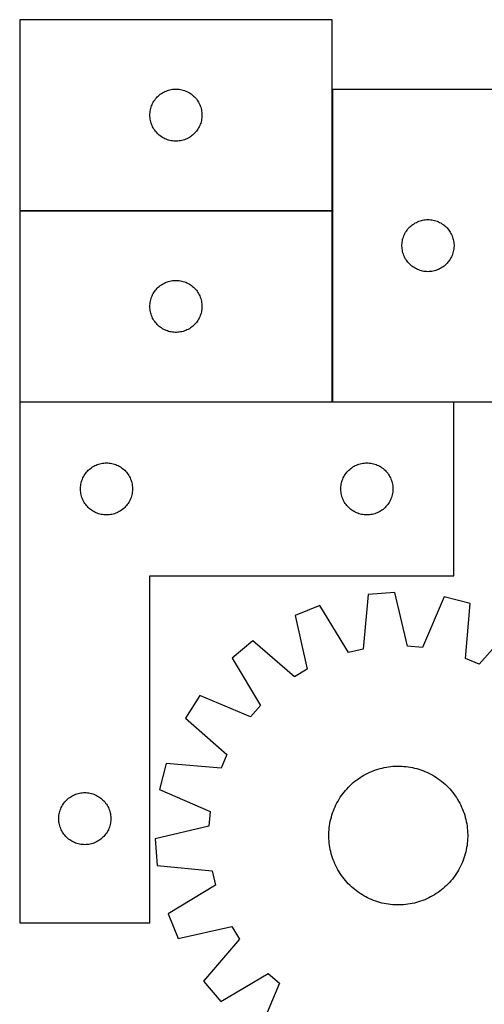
# Model space of a CAD drawing. Header units: millimetres. Extents: x 7 to 1493, y 7 to 2993.
# Tile 5 of 12: x 7 to 274, y 2409 to 2976. Entities that reach past the tile are written whole.
import ezdxf

# ---------------------------------------------------------------- set-up
doc = ezdxf.new("R2010")
doc.units = ezdxf.units.MM
doc.layers.add('COMMON', color=5, linetype='CONTINUOUS', true_color=0x0000ff)
doc.layers.add('CUT', color=7, linetype='CONTINUOUS', true_color=0x000000)

msp = doc.modelspace()

# ---------------------------------------------------------------- linework, layer by layer
at = {"layer": 'COMMON'}
for p, q in [((186.736791, 2936.152406), (186.736791, 2866.352407)), ((6.636791, 2866.252406), (186.636791, 2866.252406)), ((186.736791, 2866.152406), (186.736791, 2756.152406)), ((6.636791, 2756.052405), (186.636791, 2756.052405)), ((186.836792, 2756.052405), (256.636791, 2756.052405))]:
    msp.add_line(p, q, dxfattribs=at)
at = {"layer": 'CUT'}
for p, q in [((186.636791, 2976.352407), (6.636791, 2976.352407)), ((6.636791, 2976.352407), (6.636791, 2866.352407)), ((186.636791, 2866.352407), (186.636791, 2976.352407)), ((87.633577, 2933.349995), (88.263135, 2933.797562)), ((88.263135, 2933.797562), (88.914899, 2934.212126)), ((88.914899, 2934.212126), (89.58714, 2934.592589)), ((89.58714, 2934.592589), (90.278075, 2934.937941)), ((90.278075, 2934.937941), (90.985873, 2935.247266)), ((90.985873, 2935.247266), (91.708655, 2935.519745)), ((91.708655, 2935.519745), (92.444506, 2935.754655)), ((92.444506, 2935.754655), (93.191475, 2935.951372)), ((93.191475, 2935.951372), (93.94758, 2936.109376)), ((93.94758, 2936.109376), (94.710816, 2936.228247)), ((94.710816, 2936.228247), (95.479159, 2936.30767)), ((95.479159, 2936.30767), (96.250572, 2936.347434)), ((96.250572, 2936.347434), (97.02301, 2936.347434)), ((97.02301, 2936.347434), (97.794423, 2936.30767)), ((97.794423, 2936.30767), (98.562766, 2936.228247)), ((98.562766, 2936.228247), (99.326002, 2936.109376)), ((99.326002, 2936.109376), (100.082107, 2935.951372)), ((100.082107, 2935.951372), (100.829075, 2935.754655)), ((100.829075, 2935.754655), (101.564927, 2935.519745)), ((101.564927, 2935.519745), (102.287709, 2935.247266)), ((102.287709, 2935.247266), (102.995507, 2934.937941)), ((102.995507, 2934.937941), (103.686442, 2934.592589)), ((103.686442, 2934.592589), (104.358683, 2934.212126)), ((104.358683, 2934.212126), (105.010447, 2933.797562)), ((105.010447, 2933.797562), (105.640005, 2933.349995)), ((296.836792, 2936.152406), (186.836792, 2936.152406)), ((186.836792, 2936.152406), (186.836792, 2756.152406)), ((82.892037, 2927.359215), (83.219485, 2928.058814)), ((83.219485, 2928.058814), (83.582512, 2928.740628)), ((83.582512, 2928.740628), (83.980158, 2929.40285)), ((83.980158, 2929.40285), (84.411366, 2930.043723)), ((84.411366, 2930.043723), (84.874994, 2930.661549)), ((84.874994, 2930.661549), (85.369812, 2931.254689)), ((85.369812, 2931.254689), (85.894508, 2931.821569)), ((85.894508, 2931.821569), (86.447691, 2932.360687)), ((86.447691, 2932.360687), (87.027893, 2932.870613)), ((87.027893, 2932.870613), (87.633577, 2933.349995)), ((105.640005, 2933.349995), (106.245689, 2932.870613)), ((106.245689, 2932.870613), (106.825891, 2932.360687)), ((106.825891, 2932.360687), (107.379074, 2931.821569)), ((107.379074, 2931.821569), (107.90377, 2931.254689)), ((107.90377, 2931.254689), (108.398588, 2930.661549)), ((108.398588, 2930.661549), (108.862216, 2930.043723)), ((108.862216, 2930.043723), (109.293424, 2929.40285)), ((109.293424, 2929.40285), (109.69107, 2928.740628)), ((109.69107, 2928.740628), (110.054097, 2928.058814)), ((110.054097, 2928.058814), (110.381544, 2927.359215)), ((81.636791, 2921.352407), (81.65668, 2922.124588)), ((81.65668, 2922.124588), (81.716293, 2922.894722)), ((81.716293, 2922.894722), (81.815472, 2923.660765)), ((81.815472, 2923.660765), (81.953956, 2924.420688)), ((81.953956, 2924.420688), (82.131375, 2925.172474)), ((82.131375, 2925.172474), (82.34726, 2925.914129)), ((82.34726, 2925.914129), (82.601039, 2926.643688)), ((82.601039, 2926.643688), (82.892037, 2927.359215)), ((110.381544, 2927.359215), (110.672543, 2926.643688)), ((110.672543, 2926.643688), (110.926322, 2925.914129)), ((110.926322, 2925.914129), (111.142207, 2925.172474)), ((111.142207, 2925.172474), (111.319626, 2924.420688)), ((111.319626, 2924.420688), (111.458109, 2923.660765)), ((111.458109, 2923.660765), (111.557289, 2922.894722)), ((111.557289, 2922.894722), (111.616902, 2922.124588)), ((111.616902, 2922.124588), (111.636791, 2921.352407)), ((81.65668, 2920.580225), (81.636791, 2921.352407)), ((81.716293, 2919.810092), (81.65668, 2920.580225)), ((81.815472, 2919.044048), (81.716293, 2919.810092)), ((81.953956, 2918.284126), (81.815472, 2919.044048)), ((82.131375, 2917.53234), (81.953956, 2918.284126)), ((82.34726, 2916.790684), (82.131375, 2917.53234)), ((82.601039, 2916.061125), (82.34726, 2916.790684)), ((110.926322, 2916.790684), (110.672543, 2916.061125)), ((111.142207, 2917.53234), (110.926322, 2916.790684)), ((111.319626, 2918.284126), (111.142207, 2917.53234)), ((111.458109, 2919.044048), (111.319626, 2918.284126)), ((111.557289, 2919.810092), (111.458109, 2919.044048)), ((111.616902, 2920.580225), (111.557289, 2919.810092)), ((111.636791, 2921.352407), (111.616902, 2920.580225)), ((82.892037, 2915.345598), (82.601039, 2916.061125)), ((83.219485, 2914.646), (82.892037, 2915.345598)), ((83.582512, 2913.964186), (83.219485, 2914.646)), ((83.980158, 2913.301964), (83.582512, 2913.964186)), ((84.411366, 2912.66109), (83.980158, 2913.301964)), ((84.874994, 2912.043264), (84.411366, 2912.66109)), ((85.369812, 2911.450125), (84.874994, 2912.043264)), ((85.894508, 2910.883244), (85.369812, 2911.450125)), ((86.447691, 2910.344126), (85.894508, 2910.883244)), ((107.379074, 2910.883244), (106.825891, 2910.344126)), ((107.90377, 2911.450125), (107.379074, 2910.883244)), ((108.398588, 2912.043264), (107.90377, 2911.450125)), ((108.862216, 2912.66109), (108.398588, 2912.043264)), ((109.293424, 2913.301964), (108.862216, 2912.66109)), ((109.69107, 2913.964186), (109.293424, 2913.301964)), ((110.054097, 2914.646), (109.69107, 2913.964186)), ((110.381544, 2915.345598), (110.054097, 2914.646)), ((110.672543, 2916.061125), (110.381544, 2915.345598)), ((87.027893, 2909.8342), (86.447691, 2910.344126)), ((87.633577, 2909.354818), (87.027893, 2909.8342)), ((88.263135, 2908.907251), (87.633577, 2909.354818)), ((88.914899, 2908.492687), (88.263135, 2908.907251)), ((89.58714, 2908.112225), (88.914899, 2908.492687)), ((90.278075, 2907.766873), (89.58714, 2908.112225)), ((90.985873, 2907.457547), (90.278075, 2907.766873)), ((91.708655, 2907.185068), (90.985873, 2907.457547)), ((92.444506, 2906.950159), (91.708655, 2907.185068)), ((93.191475, 2906.753441), (92.444506, 2906.950159)), ((93.94758, 2906.595437), (93.191475, 2906.753441)), ((94.710816, 2906.476567), (93.94758, 2906.595437)), ((95.479159, 2906.397144), (94.710816, 2906.476567)), ((96.250572, 2906.35738), (95.479159, 2906.397144)), ((97.02301, 2906.35738), (96.250572, 2906.35738)), ((97.794423, 2906.397144), (97.02301, 2906.35738)), ((98.562766, 2906.476567), (97.794423, 2906.397144)), ((99.326002, 2906.595437), (98.562766, 2906.476567)), ((100.082107, 2906.753441), (99.326002, 2906.595437)), ((100.829075, 2906.950159), (100.082107, 2906.753441)), ((101.564927, 2907.185068), (100.829075, 2906.950159)), ((102.287709, 2907.457547), (101.564927, 2907.185068)), ((102.995507, 2907.766873), (102.287709, 2907.457547)), ((103.686442, 2908.112225), (102.995507, 2907.766873)), ((104.358683, 2908.492687), (103.686442, 2908.112225)), ((105.010447, 2908.907251), (104.358683, 2908.492687)), ((105.640005, 2909.354818), (105.010447, 2908.907251)), ((106.245689, 2909.8342), (105.640005, 2909.354818)), ((106.825891, 2910.344126), (106.245689, 2909.8342)), ((6.636791, 2866.352407), (186.636791, 2866.352407)), ((186.636791, 2866.152406), (6.636791, 2866.152406)), ((6.636791, 2866.152406), (6.636791, 2756.152406)), ((186.636791, 2756.152406), (186.636791, 2866.152406)), ((235.130385, 2859.569712), (235.829983, 2859.897159)), ((235.829983, 2859.897159), (236.545511, 2860.188158)), ((236.545511, 2860.188158), (237.275069, 2860.441936)), ((237.275069, 2860.441936), (238.016725, 2860.657822)), ((238.016725, 2860.657822), (238.768511, 2860.835241)), ((238.768511, 2860.835241), (239.528433, 2860.973724)), ((239.528433, 2860.973724), (240.294477, 2861.072904)), ((240.294477, 2861.072904), (241.064611, 2861.132517)), ((241.064611, 2861.132517), (241.836792, 2861.152406)), ((241.836792, 2861.152406), (242.608973, 2861.132517)), ((242.608973, 2861.132517), (243.379107, 2861.072904)), ((243.379107, 2861.072904), (244.145151, 2860.973724)), ((244.145151, 2860.973724), (244.905073, 2860.835241)), ((244.905073, 2860.835241), (245.656859, 2860.657822)), ((245.656859, 2860.657822), (246.398514, 2860.441936)), ((246.398514, 2860.441936), (247.128073, 2860.188158)), ((247.128073, 2860.188158), (247.843601, 2859.897159)), ((247.843601, 2859.897159), (248.543199, 2859.569712)), ((228.977073, 2853.874298), (229.391637, 2854.526062)), ((229.391637, 2854.526062), (229.839203, 2855.15562)), ((229.839203, 2855.15562), (230.318585, 2855.761303)), ((230.318585, 2855.761303), (230.828511, 2856.341506)), ((230.828511, 2856.341506), (231.36763, 2856.894689)), ((231.36763, 2856.894689), (231.93451, 2857.419385)), ((231.93451, 2857.419385), (232.52765, 2857.914203)), ((232.52765, 2857.914203), (233.145475, 2858.377831)), ((233.145475, 2858.377831), (233.786349, 2858.809039)), ((233.786349, 2858.809039), (234.448571, 2859.206684)), ((234.448571, 2859.206684), (235.130385, 2859.569712)), ((248.543199, 2859.569712), (249.225013, 2859.206684)), ((249.225013, 2859.206684), (249.887235, 2858.809039)), ((249.887235, 2858.809039), (250.528108, 2858.377831)), ((250.528108, 2858.377831), (251.145934, 2857.914203)), ((251.145934, 2857.914203), (251.739074, 2857.419385)), ((251.739074, 2857.419385), (252.305954, 2856.894689)), ((252.305954, 2856.894689), (252.845072, 2856.341506)), ((252.845072, 2856.341506), (253.354999, 2855.761303)), ((253.354999, 2855.761303), (253.834381, 2855.15562)), ((253.834381, 2855.15562), (254.281947, 2854.526062)), ((254.281947, 2854.526062), (254.696511, 2853.874298)), ((226.960952, 2848.078381), (227.079823, 2848.841617)), ((227.079823, 2848.841617), (227.237826, 2849.597722)), ((227.237826, 2849.597722), (227.434544, 2850.34469)), ((227.434544, 2850.34469), (227.669453, 2851.080541)), ((227.669453, 2851.080541), (227.941932, 2851.803324)), ((227.941932, 2851.803324), (228.251258, 2852.511122)), ((228.251258, 2852.511122), (228.59661, 2853.202057)), ((228.59661, 2853.202057), (228.977073, 2853.874298)), ((254.696511, 2853.874298), (255.076974, 2853.202057)), ((255.076974, 2853.202057), (255.422326, 2852.511122)), ((255.422326, 2852.511122), (255.731651, 2851.803324)), ((255.731651, 2851.803324), (256.00413, 2851.080541)), ((256.00413, 2851.080541), (256.23904, 2850.34469)), ((256.23904, 2850.34469), (256.435758, 2849.597722)), ((256.435758, 2849.597722), (256.593761, 2848.841617)), ((256.593761, 2848.841617), (256.712632, 2848.078381)), ((226.841765, 2846.538624), (226.881529, 2847.310038)), ((226.841765, 2845.766187), (226.841765, 2846.538624)), ((226.881529, 2844.994774), (226.841765, 2845.766187)), ((226.881529, 2847.310038), (226.960952, 2848.078381)), ((226.960952, 2844.22643), (226.881529, 2844.994774)), ((227.079823, 2843.463194), (226.960952, 2844.22643)), ((227.237826, 2842.70709), (227.079823, 2843.463194)), ((227.434544, 2841.960121), (227.237826, 2842.70709)), ((256.435758, 2842.70709), (256.23904, 2841.960121)), ((256.593761, 2843.463194), (256.435758, 2842.70709)), ((256.712632, 2844.22643), (256.593761, 2843.463194)), ((256.712632, 2848.078381), (256.792055, 2847.310038)), ((256.792055, 2844.994774), (256.712632, 2844.22643)), ((256.792055, 2847.310038), (256.831819, 2846.538624)), ((256.831819, 2845.766187), (256.792055, 2844.994774)), ((256.831819, 2846.538624), (256.831819, 2845.766187)), ((227.669453, 2841.22427), (227.434544, 2841.960121)), ((227.941932, 2840.501487), (227.669453, 2841.22427)), ((228.251258, 2839.79369), (227.941932, 2840.501487)), ((228.59661, 2839.102755), (228.251258, 2839.79369)), ((228.977073, 2838.430514), (228.59661, 2839.102755)), ((229.391637, 2837.77875), (228.977073, 2838.430514)), ((229.839203, 2837.149191), (229.391637, 2837.77875)), ((230.318585, 2836.543508), (229.839203, 2837.149191)), ((253.834381, 2837.149191), (253.354999, 2836.543508)), ((254.281947, 2837.77875), (253.834381, 2837.149191)), ((254.696511, 2838.430514), (254.281947, 2837.77875)), ((255.076974, 2839.102755), (254.696511, 2838.430514)), ((255.422326, 2839.79369), (255.076974, 2839.102755)), ((255.731651, 2840.501487), (255.422326, 2839.79369)), ((256.00413, 2841.22427), (255.731651, 2840.501487)), ((256.23904, 2841.960121), (256.00413, 2841.22427)), ((230.828511, 2835.963306), (230.318585, 2836.543508)), ((231.36763, 2835.410123), (230.828511, 2835.963306)), ((231.93451, 2834.885427), (231.36763, 2835.410123)), ((232.52765, 2834.390609), (231.93451, 2834.885427)), ((233.145475, 2833.926981), (232.52765, 2834.390609)), ((233.786349, 2833.495772), (233.145475, 2833.926981)), ((234.448571, 2833.098127), (233.786349, 2833.495772)), ((235.130385, 2832.735099), (234.448571, 2833.098127)), ((235.829983, 2832.407652), (235.130385, 2832.735099)), ((236.545511, 2832.116653), (235.829983, 2832.407652)), ((237.275069, 2831.862875), (236.545511, 2832.116653)), ((238.016725, 2831.64699), (237.275069, 2831.862875)), ((238.768511, 2831.46957), (238.016725, 2831.64699)), ((239.528433, 2831.331087), (238.768511, 2831.46957)), ((240.294477, 2831.231908), (239.528433, 2831.331087)), ((241.064611, 2831.172294), (240.294477, 2831.231908)), ((243.379107, 2831.231908), (242.608973, 2831.172294)), ((244.145151, 2831.331087), (243.379107, 2831.231908)), ((244.905073, 2831.46957), (244.145151, 2831.331087)), ((245.656859, 2831.64699), (244.905073, 2831.46957)), ((246.398514, 2831.862875), (245.656859, 2831.64699)), ((247.128073, 2832.116653), (246.398514, 2831.862875)), ((247.843601, 2832.407652), (247.128073, 2832.116653)), ((248.543199, 2832.735099), (247.843601, 2832.407652)), ((249.225013, 2833.098127), (248.543199, 2832.735099)), ((249.887235, 2833.495772), (249.225013, 2833.098127)), ((250.528108, 2833.926981), (249.887235, 2833.495772)), ((251.145934, 2834.390609), (250.528108, 2833.926981)), ((251.739074, 2834.885427), (251.145934, 2834.390609)), ((252.305954, 2835.410123), (251.739074, 2834.885427)), ((252.845072, 2835.963306), (252.305954, 2835.410123)), ((253.354999, 2836.543508), (252.845072, 2835.963306)), ((91.708655, 2825.319744), (92.444506, 2825.554654)), ((92.444506, 2825.554654), (93.191475, 2825.751371)), ((93.191475, 2825.751371), (93.94758, 2825.909375)), ((93.94758, 2825.909375), (94.710816, 2826.028246)), ((94.710816, 2826.028246), (95.479159, 2826.107669)), ((95.479159, 2826.107669), (96.250572, 2826.147433)), ((96.250572, 2826.147433), (97.02301, 2826.147433)), ((97.02301, 2826.147433), (97.794423, 2826.107669)), ((97.794423, 2826.107669), (98.562766, 2826.028246)), ((98.562766, 2826.028246), (99.326002, 2825.909375)), ((99.326002, 2825.909375), (100.082107, 2825.751371)), ((100.082107, 2825.751371), (100.829075, 2825.554654)), ((100.829075, 2825.554654), (101.564927, 2825.319744)), ((241.836792, 2831.152406), (241.064611, 2831.172294)), ((242.608973, 2831.172294), (241.836792, 2831.152406)), ((84.411366, 2819.843722), (84.874994, 2820.461548)), ((84.874994, 2820.461548), (85.369812, 2821.054688)), ((85.369812, 2821.054688), (85.894508, 2821.621568)), ((85.894508, 2821.621568), (86.447691, 2822.160686)), ((86.447691, 2822.160686), (87.027893, 2822.670612)), ((87.027893, 2822.670612), (87.633577, 2823.149994)), ((87.633577, 2823.149994), (88.263135, 2823.597561)), ((88.263135, 2823.597561), (88.914899, 2824.012125)), ((88.914899, 2824.012125), (89.58714, 2824.392588)), ((89.58714, 2824.392588), (90.278075, 2824.73794)), ((90.278075, 2824.73794), (90.985873, 2825.047265)), ((90.985873, 2825.047265), (91.708655, 2825.319744)), ((101.564927, 2825.319744), (102.287709, 2825.047265)), ((102.287709, 2825.047265), (102.995507, 2824.73794)), ((102.995507, 2824.73794), (103.686442, 2824.392588)), ((103.686442, 2824.392588), (104.358683, 2824.012125)), ((104.358683, 2824.012125), (105.010447, 2823.597561)), ((105.010447, 2823.597561), (105.640005, 2823.149994)), ((105.640005, 2823.149994), (106.245689, 2822.670612)), ((106.245689, 2822.670612), (106.825891, 2822.160686)), ((106.825891, 2822.160686), (107.379074, 2821.621568)), ((107.379074, 2821.621568), (107.90377, 2821.054688)), ((107.90377, 2821.054688), (108.398588, 2820.461548)), ((108.398588, 2820.461548), (108.862216, 2819.843722)), ((81.815472, 2813.460764), (81.953956, 2814.220687)), ((81.953956, 2814.220687), (82.131375, 2814.972473)), ((82.131375, 2814.972473), (82.34726, 2815.714128)), ((82.34726, 2815.714128), (82.601039, 2816.443687)), ((82.601039, 2816.443687), (82.892037, 2817.159214)), ((82.892037, 2817.159214), (83.219485, 2817.858813)), ((83.219485, 2817.858813), (83.582512, 2818.540627)), ((83.582512, 2818.540627), (83.980158, 2819.202849)), ((83.980158, 2819.202849), (84.411366, 2819.843722)), ((108.862216, 2819.843722), (109.293424, 2819.202849)), ((109.293424, 2819.202849), (109.69107, 2818.540627)), ((109.69107, 2818.540627), (110.054097, 2817.858813)), ((110.054097, 2817.858813), (110.381544, 2817.159214)), ((110.381544, 2817.159214), (110.672543, 2816.443687)), ((110.672543, 2816.443687), (110.926322, 2815.714128)), ((110.926322, 2815.714128), (111.142207, 2814.972473)), ((111.142207, 2814.972473), (111.319626, 2814.220687)), ((111.319626, 2814.220687), (111.458109, 2813.460764)), ((81.636791, 2811.152406), (81.65668, 2811.924587)), ((81.65668, 2810.380224), (81.636791, 2811.152406)), ((81.65668, 2811.924587), (81.716293, 2812.694721)), ((81.716293, 2809.610091), (81.65668, 2810.380224)), ((81.716293, 2812.694721), (81.815472, 2813.460764)), ((81.815472, 2808.844047), (81.716293, 2809.610091)), ((81.953956, 2808.084125), (81.815472, 2808.844047)), ((111.458109, 2808.844047), (111.319626, 2808.084125)), ((111.458109, 2813.460764), (111.557289, 2812.694721)), ((111.557289, 2809.610091), (111.458109, 2808.844047)), ((111.557289, 2812.694721), (111.616902, 2811.924587)), ((111.616902, 2810.380224), (111.557289, 2809.610091)), ((111.616902, 2811.924587), (111.636791, 2811.152406)), ((111.636791, 2811.152406), (111.616902, 2810.380224)), ((82.131375, 2807.332339), (81.953956, 2808.084125)), ((82.34726, 2806.590683), (82.131375, 2807.332339)), ((82.601039, 2805.861124), (82.34726, 2806.590683)), ((82.892037, 2805.145597), (82.601039, 2805.861124)), ((83.219485, 2804.445999), (82.892037, 2805.145597)), ((83.582512, 2803.764185), (83.219485, 2804.445999)), ((83.980158, 2803.101963), (83.582512, 2803.764185)), ((84.411366, 2802.461089), (83.980158, 2803.101963)), ((109.293424, 2803.101963), (108.862216, 2802.461089)), ((109.69107, 2803.764185), (109.293424, 2803.101963)), ((110.054097, 2804.445999), (109.69107, 2803.764185)), ((110.381544, 2805.145597), (110.054097, 2804.445999)), ((110.672543, 2805.861124), (110.381544, 2805.145597)), ((110.926322, 2806.590683), (110.672543, 2805.861124)), ((111.142207, 2807.332339), (110.926322, 2806.590683)), ((111.319626, 2808.084125), (111.142207, 2807.332339)), ((84.874994, 2801.843263), (84.411366, 2802.461089)), ((85.369812, 2801.250124), (84.874994, 2801.843263)), ((85.894508, 2800.683243), (85.369812, 2801.250124)), ((86.447691, 2800.144125), (85.894508, 2800.683243)), ((87.027893, 2799.634199), (86.447691, 2800.144125)), ((87.633577, 2799.154817), (87.027893, 2799.634199)), ((88.263135, 2798.70725), (87.633577, 2799.154817)), ((88.914899, 2798.292686), (88.263135, 2798.70725)), ((89.58714, 2797.912224), (88.914899, 2798.292686)), ((90.278075, 2797.566872), (89.58714, 2797.912224)), ((90.985873, 2797.257546), (90.278075, 2797.566872)), ((91.708655, 2796.985067), (90.985873, 2797.257546)), ((102.287709, 2797.257546), (101.564927, 2796.985067)), ((102.995507, 2797.566872), (102.287709, 2797.257546)), ((103.686442, 2797.912224), (102.995507, 2797.566872)), ((104.358683, 2798.292686), (103.686442, 2797.912224)), ((105.010447, 2798.70725), (104.358683, 2798.292686)), ((105.640005, 2799.154817), (105.010447, 2798.70725)), ((106.245689, 2799.634199), (105.640005, 2799.154817)), ((106.825891, 2800.144125), (106.245689, 2799.634199)), ((107.379074, 2800.683243), (106.825891, 2800.144125)), ((107.90377, 2801.250124), (107.379074, 2800.683243)), ((108.398588, 2801.843263), (107.90377, 2801.250124)), ((108.862216, 2802.461089), (108.398588, 2801.843263)), ((92.444506, 2796.750158), (91.708655, 2796.985067)), ((93.191475, 2796.55344), (92.444506, 2796.750158)), ((93.94758, 2796.395436), (93.191475, 2796.55344)), ((94.710816, 2796.276566), (93.94758, 2796.395436)), ((95.479159, 2796.197143), (94.710816, 2796.276566)), ((96.250572, 2796.157379), (95.479159, 2796.197143)), ((97.02301, 2796.157379), (96.250572, 2796.157379)), ((97.794423, 2796.197143), (97.02301, 2796.157379)), ((98.562766, 2796.276566), (97.794423, 2796.197143)), ((99.326002, 2796.395436), (98.562766, 2796.276566)), ((100.082107, 2796.55344), (99.326002, 2796.395436)), ((100.829075, 2796.750158), (100.082107, 2796.55344)), ((101.564927, 2796.985067), (100.829075, 2796.750158)), ((6.636791, 2756.152406), (186.636791, 2756.152406)), ((6.636791, 2755.952405), (6.636791, 2455.952405)), ((256.636791, 2755.952405), (6.636791, 2755.952405)), ((186.836792, 2756.152406), (296.836792, 2756.152406)), ((256.636791, 2655.952405), (256.636791, 2755.952405)), ((47.327649, 2717.714202), (47.945474, 2718.17783)), ((47.945474, 2718.17783), (48.586348, 2718.609038)), ((48.586348, 2718.609038), (49.24857, 2719.006683)), ((49.24857, 2719.006683), (49.930384, 2719.369711)), ((49.930384, 2719.369711), (50.629982, 2719.697158)), ((50.629982, 2719.697158), (51.34551, 2719.988157)), ((51.34551, 2719.988157), (52.075068, 2720.241935)), ((52.075068, 2720.241935), (52.816724, 2720.457821)), ((52.816724, 2720.457821), (53.56851, 2720.63524)), ((53.56851, 2720.63524), (54.328432, 2720.773723)), ((54.328432, 2720.773723), (55.094476, 2720.872903)), ((55.094476, 2720.872903), (55.86461, 2720.932516)), ((55.86461, 2720.932516), (56.636791, 2720.952405)), ((56.636791, 2720.952405), (57.408972, 2720.932516)), ((57.408972, 2720.932516), (58.179106, 2720.872903)), ((58.179106, 2720.872903), (58.94515, 2720.773723)), ((58.94515, 2720.773723), (59.705072, 2720.63524)), ((59.705072, 2720.63524), (60.456858, 2720.457821)), ((60.456858, 2720.457821), (61.198513, 2720.241935)), ((61.198513, 2720.241935), (61.928072, 2719.988157)), ((61.928072, 2719.988157), (62.6436, 2719.697158)), ((62.6436, 2719.697158), (63.343198, 2719.369711)), ((63.343198, 2719.369711), (64.025012, 2719.006683)), ((64.025012, 2719.006683), (64.687234, 2718.609038)), ((64.687234, 2718.609038), (65.328107, 2718.17783)), ((65.328107, 2718.17783), (65.945933, 2717.714202)), ((197.327649, 2717.714202), (197.945474, 2718.17783)), ((197.945474, 2718.17783), (198.586348, 2718.609038)), ((198.586348, 2718.609038), (199.24857, 2719.006683)), ((199.24857, 2719.006683), (199.930384, 2719.369711)), ((199.930384, 2719.369711), (200.629982, 2719.697158)), ((200.629982, 2719.697158), (201.34551, 2719.988157)), ((201.34551, 2719.988157), (202.075068, 2720.241935)), ((202.075068, 2720.241935), (202.816724, 2720.457821)), ((202.816724, 2720.457821), (203.56851, 2720.63524)), ((203.56851, 2720.63524), (204.328432, 2720.773723)), ((204.328432, 2720.773723), (205.094476, 2720.872903)), ((205.094476, 2720.872903), (205.86461, 2720.932516)), ((205.86461, 2720.932516), (206.636791, 2720.952405)), ((206.636791, 2720.952405), (207.408972, 2720.932516)), ((207.408972, 2720.932516), (208.179106, 2720.872903)), ((208.179106, 2720.872903), (208.94515, 2720.773723)), ((208.94515, 2720.773723), (209.705072, 2720.63524)), ((209.705072, 2720.63524), (210.456858, 2720.457821)), ((210.456858, 2720.457821), (211.198513, 2720.241935)), ((211.198513, 2720.241935), (211.928072, 2719.988157)), ((211.928072, 2719.988157), (212.6436, 2719.697158)), ((212.6436, 2719.697158), (213.343198, 2719.369711)), ((213.343198, 2719.369711), (214.025012, 2719.006683)), ((214.025012, 2719.006683), (214.687234, 2718.609038)), ((214.687234, 2718.609038), (215.328107, 2718.17783)), ((215.328107, 2718.17783), (215.945933, 2717.714202)), ((42.741931, 2711.603323), (43.051257, 2712.311121)), ((43.051257, 2712.311121), (43.396609, 2713.002056)), ((43.396609, 2713.002056), (43.777072, 2713.674297)), ((43.777072, 2713.674297), (44.191636, 2714.326061)), ((44.191636, 2714.326061), (44.639202, 2714.955619)), ((44.639202, 2714.955619), (45.118584, 2715.561302)), ((45.118584, 2715.561302), (45.62851, 2716.141505)), ((45.62851, 2716.141505), (46.167629, 2716.694688)), ((46.167629, 2716.694688), (46.734509, 2717.219384)), ((46.734509, 2717.219384), (47.327649, 2717.714202)), ((65.945933, 2717.714202), (66.539073, 2717.219384)), ((66.539073, 2717.219384), (67.105953, 2716.694688)), ((67.105953, 2716.694688), (67.645071, 2716.141505)), ((67.645071, 2716.141505), (68.154998, 2715.561302)), ((68.154998, 2715.561302), (68.63438, 2714.955619)), ((68.63438, 2714.955619), (69.081946, 2714.326061)), ((69.081946, 2714.326061), (69.49651, 2713.674297)), ((69.49651, 2713.674297), (69.876973, 2713.002056)), ((69.876973, 2713.002056), (70.222325, 2712.311121)), ((70.222325, 2712.311121), (70.53165, 2711.603323)), ((192.741931, 2711.603323), (193.051257, 2712.311121)), ((193.051257, 2712.311121), (193.396609, 2713.002056)), ((193.396609, 2713.002056), (193.777072, 2713.674297)), ((193.777072, 2713.674297), (194.191636, 2714.326061)), ((194.191636, 2714.326061), (194.639202, 2714.955619)), ((194.639202, 2714.955619), (195.118584, 2715.561302)), ((195.118584, 2715.561302), (195.62851, 2716.141505)), ((195.62851, 2716.141505), (196.167629, 2716.694688)), ((196.167629, 2716.694688), (196.734509, 2717.219384)), ((196.734509, 2717.219384), (197.327649, 2717.714202)), ((215.945933, 2717.714202), (216.539073, 2717.219384)), ((216.539073, 2717.219384), (217.105953, 2716.694688)), ((217.105953, 2716.694688), (217.645071, 2716.141505)), ((217.645071, 2716.141505), (218.154998, 2715.561302)), ((218.154998, 2715.561302), (218.63438, 2714.955619)), ((218.63438, 2714.955619), (219.081946, 2714.326061)), ((219.081946, 2714.326061), (219.49651, 2713.674297)), ((219.49651, 2713.674297), (219.876973, 2713.002056)), ((219.876973, 2713.002056), (220.222325, 2712.311121)), ((220.222325, 2712.311121), (220.53165, 2711.603323)), ((41.641764, 2706.338623), (41.681528, 2707.110037)), ((41.681528, 2707.110037), (41.760951, 2707.87838)), ((41.760951, 2707.87838), (41.879822, 2708.641616)), ((41.879822, 2708.641616), (42.037825, 2709.397721)), ((42.037825, 2709.397721), (42.234543, 2710.144689)), ((42.234543, 2710.144689), (42.469452, 2710.88054)), ((42.469452, 2710.88054), (42.741931, 2711.603323)), ((70.53165, 2711.603323), (70.804129, 2710.88054)), ((70.804129, 2710.88054), (71.039039, 2710.144689)), ((71.039039, 2710.144689), (71.235757, 2709.397721)), ((71.235757, 2709.397721), (71.39376, 2708.641616)), ((71.39376, 2708.641616), (71.512631, 2707.87838)), ((71.512631, 2707.87838), (71.592054, 2707.110037)), ((71.592054, 2707.110037), (71.631818, 2706.338623)), ((191.641764, 2706.338623), (191.681528, 2707.110037)), ((191.681528, 2707.110037), (191.760951, 2707.87838)), ((191.760951, 2707.87838), (191.879822, 2708.641616)), ((191.879822, 2708.641616), (192.037825, 2709.397721)), ((192.037825, 2709.397721), (192.234543, 2710.144689)), ((192.234543, 2710.144689), (192.469452, 2710.88054)), ((192.469452, 2710.88054), (192.741931, 2711.603323)), ((220.53165, 2711.603323), (220.804129, 2710.88054)), ((220.804129, 2710.88054), (221.039039, 2710.144689)), ((221.039039, 2710.144689), (221.235757, 2709.397721)), ((221.235757, 2709.397721), (221.39376, 2708.641616)), ((221.39376, 2708.641616), (221.512631, 2707.87838)), ((221.512631, 2707.87838), (221.592054, 2707.110037)), ((221.592054, 2707.110037), (221.631818, 2706.338623)), ((41.641764, 2705.566186), (41.641764, 2706.338623)), ((41.681528, 2704.794773), (41.641764, 2705.566186)), ((41.760951, 2704.026429), (41.681528, 2704.794773)), ((41.879822, 2703.263193), (41.760951, 2704.026429)), ((42.037825, 2702.507089), (41.879822, 2703.263193)), ((42.234543, 2701.76012), (42.037825, 2702.507089)), ((42.469452, 2701.024269), (42.234543, 2701.76012)), ((42.741931, 2700.301486), (42.469452, 2701.024269)), ((70.804129, 2701.024269), (70.53165, 2700.301486)), ((71.039039, 2701.76012), (70.804129, 2701.024269)), ((71.235757, 2702.507089), (71.039039, 2701.76012)), ((71.39376, 2703.263193), (71.235757, 2702.507089)), ((71.512631, 2704.026429), (71.39376, 2703.263193)), ((71.592054, 2704.794773), (71.512631, 2704.026429)), ((71.631818, 2705.566186), (71.592054, 2704.794773)), ((71.631818, 2706.338623), (71.631818, 2705.566186)), ((191.641764, 2705.566186), (191.641764, 2706.338623)), ((191.681528, 2704.794773), (191.641764, 2705.566186)), ((191.760951, 2704.026429), (191.681528, 2704.794773)), ((191.879822, 2703.263193), (191.760951, 2704.026429)), ((192.037825, 2702.507089), (191.879822, 2703.263193)), ((192.234543, 2701.76012), (192.037825, 2702.507089)), ((192.469452, 2701.024269), (192.234543, 2701.76012)), ((192.741931, 2700.301486), (192.469452, 2701.024269)), ((220.804129, 2701.024269), (220.53165, 2700.301486)), ((221.039039, 2701.76012), (220.804129, 2701.024269)), ((221.235757, 2702.507089), (221.039039, 2701.76012)), ((221.39376, 2703.263193), (221.235757, 2702.507089)), ((221.512631, 2704.026429), (221.39376, 2703.263193)), ((221.592054, 2704.794773), (221.512631, 2704.026429)), ((221.631818, 2705.566186), (221.592054, 2704.794773)), ((221.631818, 2706.338623), (221.631818, 2705.566186)), ((43.051257, 2699.593689), (42.741931, 2700.301486)), ((43.396609, 2698.902754), (43.051257, 2699.593689)), ((43.777072, 2698.230513), (43.396609, 2698.902754)), ((44.191636, 2697.578749), (43.777072, 2698.230513)), ((44.639202, 2696.94919), (44.191636, 2697.578749)), ((45.118584, 2696.343507), (44.639202, 2696.94919)), ((45.62851, 2695.763305), (45.118584, 2696.343507)), ((46.167629, 2695.210122), (45.62851, 2695.763305)), ((46.734509, 2694.685426), (46.167629, 2695.210122)), ((67.105953, 2695.210122), (66.539073, 2694.685426)), ((67.645071, 2695.763305), (67.105953, 2695.210122)), ((68.154998, 2696.343507), (67.645071, 2695.763305)), ((68.63438, 2696.94919), (68.154998, 2696.343507)), ((69.081946, 2697.578749), (68.63438, 2696.94919)), ((69.49651, 2698.230513), (69.081946, 2697.578749)), ((69.876973, 2698.902754), (69.49651, 2698.230513)), ((70.222325, 2699.593689), (69.876973, 2698.902754)), ((70.53165, 2700.301486), (70.222325, 2699.593689)), ((193.051257, 2699.593689), (192.741931, 2700.301486)), ((193.396609, 2698.902754), (193.051257, 2699.593689)), ((193.777072, 2698.230513), (193.396609, 2698.902754)), ((194.191636, 2697.578749), (193.777072, 2698.230513)), ((194.639202, 2696.94919), (194.191636, 2697.578749)), ((195.118584, 2696.343507), (194.639202, 2696.94919)), ((195.62851, 2695.763305), (195.118584, 2696.343507)), ((196.167629, 2695.210122), (195.62851, 2695.763305)), ((196.734509, 2694.685426), (196.167629, 2695.210122)), ((217.105953, 2695.210122), (216.539073, 2694.685426)), ((217.645071, 2695.763305), (217.105953, 2695.210122)), ((218.154998, 2696.343507), (217.645071, 2695.763305)), ((218.63438, 2696.94919), (218.154998, 2696.343507)), ((219.081946, 2697.578749), (218.63438, 2696.94919)), ((219.49651, 2698.230513), (219.081946, 2697.578749)), ((219.876973, 2698.902754), (219.49651, 2698.230513)), ((220.222325, 2699.593689), (219.876973, 2698.902754)), ((220.53165, 2700.301486), (220.222325, 2699.593689)), ((47.327649, 2694.190608), (46.734509, 2694.685426)), ((47.945474, 2693.72698), (47.327649, 2694.190608)), ((48.586348, 2693.295771), (47.945474, 2693.72698)), ((49.24857, 2692.898126), (48.586348, 2693.295771)), ((49.930384, 2692.535098), (49.24857, 2692.898126)), ((50.629982, 2692.207651), (49.930384, 2692.535098)), ((51.34551, 2691.916652), (50.629982, 2692.207651)), ((52.075068, 2691.662874), (51.34551, 2691.916652)), ((52.816724, 2691.446989), (52.075068, 2691.662874)), ((53.56851, 2691.269569), (52.816724, 2691.446989)), ((54.328432, 2691.131086), (53.56851, 2691.269569)), ((55.094476, 2691.031907), (54.328432, 2691.131086)), ((55.86461, 2690.972293), (55.094476, 2691.031907)), ((56.636791, 2690.952405), (55.86461, 2690.972293)), ((57.408972, 2690.972293), (56.636791, 2690.952405)), ((58.179106, 2691.031907), (57.408972, 2690.972293)), ((58.94515, 2691.131086), (58.179106, 2691.031907)), ((59.705072, 2691.269569), (58.94515, 2691.131086)), ((60.456858, 2691.446989), (59.705072, 2691.269569)), ((61.198513, 2691.662874), (60.456858, 2691.446989)), ((61.928072, 2691.916652), (61.198513, 2691.662874)), ((62.6436, 2692.207651), (61.928072, 2691.916652)), ((63.343198, 2692.535098), (62.6436, 2692.207651)), ((64.025012, 2692.898126), (63.343198, 2692.535098)), ((64.687234, 2693.295771), (64.025012, 2692.898126)), ((65.328107, 2693.72698), (64.687234, 2693.295771)), ((65.945933, 2694.190608), (65.328107, 2693.72698)), ((66.539073, 2694.685426), (65.945933, 2694.190608)), ((197.327649, 2694.190608), (196.734509, 2694.685426)), ((197.945474, 2693.72698), (197.327649, 2694.190608)), ((198.586348, 2693.295771), (197.945474, 2693.72698)), ((199.24857, 2692.898126), (198.586348, 2693.295771)), ((199.930384, 2692.535098), (199.24857, 2692.898126)), ((200.629982, 2692.207651), (199.930384, 2692.535098)), ((201.34551, 2691.916652), (200.629982, 2692.207651)), ((202.075068, 2691.662874), (201.34551, 2691.916652)), ((202.816724, 2691.446989), (202.075068, 2691.662874)), ((203.56851, 2691.269569), (202.816724, 2691.446989)), ((204.328432, 2691.131086), (203.56851, 2691.269569)), ((205.094476, 2691.031907), (204.328432, 2691.131086)), ((205.86461, 2690.972293), (205.094476, 2691.031907)), ((206.636791, 2690.952405), (205.86461, 2690.972293)), ((207.408972, 2690.972293), (206.636791, 2690.952405)), ((208.179106, 2691.031907), (207.408972, 2690.972293)), ((208.94515, 2691.131086), (208.179106, 2691.031907)), ((209.705072, 2691.269569), (208.94515, 2691.131086)), ((210.456858, 2691.446989), (209.705072, 2691.269569)), ((211.198513, 2691.662874), (210.456858, 2691.446989)), ((211.928072, 2691.916652), (211.198513, 2691.662874)), ((212.6436, 2692.207651), (211.928072, 2691.916652)), ((213.343198, 2692.535098), (212.6436, 2692.207651)), ((214.025012, 2692.898126), (213.343198, 2692.535098)), ((214.687234, 2693.295771), (214.025012, 2692.898126)), ((215.328107, 2693.72698), (214.687234, 2693.295771)), ((215.945933, 2694.190608), (215.328107, 2693.72698)), ((216.539073, 2694.685426), (215.945933, 2694.190608)), ((81.636791, 2455.952405), (81.636791, 2655.952405)), ((81.636791, 2655.952405), (256.636791, 2655.952405)), ((207.436856, 2645.156405), (204.462799, 2613.531578)), ((222.786474, 2646.214604), (207.436856, 2645.156405)), ((230.072182, 2615.297081), (222.786474, 2646.214604)), ((179.623164, 2638.763882), (165.351811, 2633.014183)), ((196.106325, 2611.610978), (179.623164, 2638.763882)), ((251.214265, 2643.699351), (238.61316, 2614.541387)), ((266.139621, 2639.962465), (251.214265, 2643.699351)), ((263.514701, 2608.306746), (266.139621, 2639.962465)), ((165.351811, 2633.014183), (172.295924, 2602.01815)), ((292.398801, 2628.785647), (271.404131, 2604.948731)), ((140.874817, 2618.339628), (129.078709, 2608.461249)), ((164.941943, 2597.609259), (140.874817, 2618.339628)), ((204.462799, 2613.531578), (196.106325, 2611.610978)), ((238.61316, 2614.541387), (230.072182, 2615.297081)), ((129.078709, 2608.461249), (145.261253, 2581.128119)), ((271.404131, 2604.948731), (263.514701, 2608.306746)), ((172.295924, 2602.01815), (164.941943, 2597.609259)), ((110.33439, 2586.94111), (102.168212, 2573.901016)), ((139.629623, 2574.662509), (110.33439, 2586.94111)), ((145.261253, 2581.128119), (139.629623, 2574.662509)), ((102.168212, 2573.901016), (126.005128, 2552.906346)), ((90.991394, 2547.641835), (87.254508, 2532.71648)), ((122.647113, 2545.016915), (90.991394, 2547.641835)), ((126.005128, 2552.906346), (122.647113, 2545.016915)), ((206.074238, 2541.613322), (207.194921, 2542.181722)), ((207.194921, 2542.181722), (208.332903, 2542.71464)), ((208.332903, 2542.71464), (209.487064, 2543.21155)), ((209.487064, 2543.21155), (210.656264, 2543.671962)), ((210.656264, 2543.671962), (211.839349, 2544.095421)), ((211.839349, 2544.095421), (213.035151, 2544.48151)), ((213.035151, 2544.48151), (214.24249, 2544.829847)), ((214.24249, 2544.829847), (215.460175, 2545.140089)), ((215.460175, 2545.140089), (216.687004, 2545.411929)), ((216.687004, 2545.411929), (217.921766, 2545.645099)), ((217.921766, 2545.645099), (219.163244, 2545.83937)), ((219.163244, 2545.83937), (220.410211, 2545.994549)), ((220.410211, 2545.994549), (221.661436, 2546.110483)), ((221.661436, 2546.110483), (222.915686, 2546.187058)), ((222.915686, 2546.187058), (224.171723, 2546.224199)), ((224.171723, 2546.224199), (225.428306, 2546.221868)), ((225.428306, 2546.221868), (226.684196, 2546.180068)), ((226.684196, 2546.180068), (227.938153, 2546.09884)), ((227.938153, 2546.09884), (229.18894, 2545.978264)), ((229.18894, 2545.978264), (230.435323, 2545.81846)), ((230.435323, 2545.81846), (231.676071, 2545.619585)), ((231.676071, 2545.619585), (232.90996, 2545.381835)), ((232.90996, 2545.381835), (234.135772, 2545.105445)), ((234.135772, 2545.105445), (235.352297, 2544.790687)), ((235.352297, 2544.790687), (236.558336, 2544.437873)), ((236.558336, 2544.437873), (237.752697, 2544.047351)), ((237.752697, 2544.047351), (238.934203, 2543.619505)), ((238.934203, 2543.619505), (240.101686, 2543.154759)), ((240.101686, 2543.154759), (241.253996, 2542.65357)), ((241.253996, 2542.65357), (242.389994, 2542.116434)), ((242.389994, 2542.116434), (243.508559, 2541.54388)), ((197.86025, 2535.863168), (198.804368, 2536.692413)), ((198.804368, 2536.692413), (199.774068, 2537.491593)), ((199.774068, 2537.491593), (200.768392, 2538.25992)), ((200.768392, 2538.25992), (201.786359, 2538.996635)), ((201.786359, 2538.996635), (202.826965, 2539.701012)), ((202.826965, 2539.701012), (203.889183, 2540.372355)), ((203.889183, 2540.372355), (204.971963, 2541.010001)), ((204.971963, 2541.010001), (206.074238, 2541.613322)), ((243.508559, 2541.54388), (244.608588, 2540.936474)), ((244.608588, 2540.936474), (245.688996, 2540.294815)), ((245.688996, 2540.294815), (246.748715, 2539.619535)), ((246.748715, 2539.619535), (247.7867, 2538.911303)), ((247.7867, 2538.911303), (248.801928, 2538.170816)), ((248.801928, 2538.170816), (249.793394, 2537.398805)), ((249.793394, 2537.398805), (250.760123, 2536.596033)), ((250.760123, 2536.596033), (251.701158, 2535.763291)), ((40.316724, 2530.457821), (41.06851, 2530.63524)), ((41.06851, 2530.63524), (41.828432, 2530.773723)), ((41.828432, 2530.773723), (42.594476, 2530.872903)), ((42.594476, 2530.872903), (43.36461, 2530.932516)), ((43.36461, 2530.932516), (44.136791, 2530.952405)), ((44.136791, 2530.952405), (44.908972, 2530.932516)), ((44.908972, 2530.932516), (45.679106, 2530.872903)), ((45.679106, 2530.872903), (46.44515, 2530.773723)), ((46.44515, 2530.773723), (47.205072, 2530.63524)), ((47.205072, 2530.63524), (47.956858, 2530.457821)), ((87.254508, 2532.71648), (116.412472, 2520.115374)), ((192.783043, 2530.304142), (193.555053, 2531.295609)), ((193.555053, 2531.295609), (194.357826, 2532.262337)), ((194.357826, 2532.262337), (195.190568, 2533.203372)), ((195.190568, 2533.203372), (196.052457, 2534.117786)), ((196.052457, 2534.117786), (196.942644, 2535.004677)), ((196.942644, 2535.004677), (197.86025, 2535.863168)), ((251.701158, 2535.763291), (252.615572, 2534.901402)), ((252.615572, 2534.901402), (253.502462, 2534.011215)), ((253.502462, 2534.011215), (254.360954, 2533.093609)), ((254.360954, 2533.093609), (255.190198, 2532.149491)), ((255.190198, 2532.149491), (255.989379, 2531.179791)), ((255.989379, 2531.179791), (256.757705, 2530.185467)), ((31.691636, 2524.326061), (32.139202, 2524.955619)), ((32.139202, 2524.955619), (32.618584, 2525.561302)), ((32.618584, 2525.561302), (33.12851, 2526.141505)), ((33.12851, 2526.141505), (33.667629, 2526.694688)), ((33.667629, 2526.694688), (34.234509, 2527.219384)), ((34.234509, 2527.219384), (34.827649, 2527.714202)), ((34.827649, 2527.714202), (35.445474, 2528.17783)), ((35.445474, 2528.17783), (36.086348, 2528.609038)), ((36.086348, 2528.609038), (36.74857, 2529.006683)), ((36.74857, 2529.006683), (37.430384, 2529.369711)), ((37.430384, 2529.369711), (38.129982, 2529.697158)), ((38.129982, 2529.697158), (38.84551, 2529.988157)), ((38.84551, 2529.988157), (39.575068, 2530.241935)), ((39.575068, 2530.241935), (40.316724, 2530.457821)), ((47.956858, 2530.457821), (48.698513, 2530.241935)), ((48.698513, 2530.241935), (49.428072, 2529.988157)), ((49.428072, 2529.988157), (50.1436, 2529.697158)), ((50.1436, 2529.697158), (50.843198, 2529.369711)), ((50.843198, 2529.369711), (51.525012, 2529.006683)), ((51.525012, 2529.006683), (52.187234, 2528.609038)), ((52.187234, 2528.609038), (52.828107, 2528.17783)), ((52.828107, 2528.17783), (53.445933, 2527.714202)), ((53.445933, 2527.714202), (54.039073, 2527.219384)), ((54.039073, 2527.219384), (54.605953, 2526.694688)), ((54.605953, 2526.694688), (55.145071, 2526.141505)), ((55.145071, 2526.141505), (55.654998, 2525.561302)), ((55.654998, 2525.561302), (56.13438, 2524.955619)), ((56.13438, 2524.955619), (56.581946, 2524.326061)), ((188.837425, 2523.892208), (189.409979, 2525.010774)), ((189.409979, 2525.010774), (190.017385, 2526.110803)), ((190.017385, 2526.110803), (190.659044, 2527.19121)), ((190.659044, 2527.19121), (191.334324, 2528.25093)), ((191.334324, 2528.25093), (192.042556, 2529.288915)), ((192.042556, 2529.288915), (192.783043, 2530.304142)), ((256.757705, 2530.185467), (257.494421, 2529.167499)), ((257.494421, 2529.167499), (258.198797, 2528.126894)), ((258.198797, 2528.126894), (258.87014, 2527.064676)), ((258.87014, 2527.064676), (259.507787, 2525.981896)), ((259.507787, 2525.981896), (260.111108, 2524.879621)), ((260.111108, 2524.879621), (260.679508, 2523.758938)), ((29.379822, 2518.641616), (29.537825, 2519.397721)), ((29.537825, 2519.397721), (29.734543, 2520.144689)), ((29.734543, 2520.144689), (29.969452, 2520.88054)), ((29.969452, 2520.88054), (30.241931, 2521.603323)), ((30.241931, 2521.603323), (30.551257, 2522.311121)), ((30.551257, 2522.311121), (30.896609, 2523.002056)), ((30.896609, 2523.002056), (31.277072, 2523.674297)), ((31.277072, 2523.674297), (31.691636, 2524.326061)), ((56.581946, 2524.326061), (56.99651, 2523.674297)), ((56.99651, 2523.674297), (57.376973, 2523.002056)), ((57.376973, 2523.002056), (57.722325, 2522.311121)), ((57.722325, 2522.311121), (58.03165, 2521.603323)), ((58.03165, 2521.603323), (58.304129, 2520.88054)), ((58.304129, 2520.88054), (58.539039, 2520.144689)), ((58.539039, 2520.144689), (58.735757, 2519.397721)), ((58.735757, 2519.397721), (58.89376, 2518.641616)), ((116.412472, 2520.115374), (115.656778, 2511.574397)), ((186.515986, 2518.06055), (186.906508, 2519.254912)), ((186.906508, 2519.254912), (187.334354, 2520.436417)), ((187.334354, 2520.436417), (187.7991, 2521.603901)), ((187.7991, 2521.603901), (188.300289, 2522.75621)), ((188.300289, 2522.75621), (188.837425, 2523.892208)), ((260.679508, 2523.758938), (261.212425, 2522.620955)), ((261.212425, 2522.620955), (261.709336, 2521.466795)), ((261.709336, 2521.466795), (262.169747, 2520.297595)), ((262.169747, 2520.297595), (262.593207, 2519.11451)), ((29.141764, 2516.338623), (29.181528, 2517.110037)), ((29.141764, 2515.566186), (29.141764, 2516.338623)), ((29.181528, 2514.794773), (29.141764, 2515.566186)), ((29.181528, 2517.110037), (29.260951, 2517.87838)), ((29.260951, 2514.026429), (29.181528, 2514.794773)), ((29.260951, 2517.87838), (29.379822, 2518.641616)), ((29.379822, 2513.263193), (29.260951, 2514.026429)), ((58.89376, 2518.641616), (59.012631, 2517.87838)), ((59.012631, 2514.026429), (58.89376, 2513.263193)), ((59.012631, 2517.87838), (59.092054, 2517.110037)), ((59.092054, 2514.794773), (59.012631, 2514.026429)), ((59.092054, 2517.110037), (59.131818, 2516.338623)), ((59.131818, 2515.566186), (59.092054, 2514.794773)), ((59.131818, 2516.338623), (59.131818, 2515.566186)), ((185.334274, 2513.178285), (185.572024, 2514.412174)), ((185.572024, 2514.412174), (185.848414, 2515.637986)), ((185.848414, 2515.637986), (186.163172, 2516.854512)), ((186.163172, 2516.854512), (186.515986, 2518.06055)), ((262.593207, 2519.11451), (262.979295, 2517.918708)), ((262.979295, 2517.918708), (263.327632, 2516.711369)), ((263.327632, 2516.711369), (263.637874, 2515.493684)), ((263.637874, 2515.493684), (263.909714, 2514.266855)), ((263.909714, 2514.266855), (264.142885, 2513.032093)), ((29.537825, 2512.507089), (29.379822, 2513.263193)), ((29.734543, 2511.76012), (29.537825, 2512.507089)), ((29.969452, 2511.024269), (29.734543, 2511.76012)), ((30.241931, 2510.301486), (29.969452, 2511.024269)), ((30.551257, 2509.593689), (30.241931, 2510.301486)), ((30.896609, 2508.902754), (30.551257, 2509.593689)), ((31.277072, 2508.230513), (30.896609, 2508.902754)), ((31.691636, 2507.578749), (31.277072, 2508.230513)), ((56.99651, 2508.230513), (56.581946, 2507.578749)), ((57.376973, 2508.902754), (56.99651, 2508.230513)), ((57.722325, 2509.593689), (57.376973, 2508.902754)), ((58.03165, 2510.301486), (57.722325, 2509.593689)), ((58.304129, 2511.024269), (58.03165, 2510.301486)), ((58.539039, 2511.76012), (58.304129, 2511.024269)), ((58.735757, 2512.507089), (58.539039, 2511.76012)), ((58.89376, 2513.263193), (58.735757, 2512.507089)), ((115.656778, 2511.574397), (84.739255, 2504.288688)), ((184.731991, 2506.93052), (184.773791, 2508.18641)), ((184.773791, 2508.18641), (184.855019, 2509.440368)), ((184.855019, 2509.440368), (184.975595, 2510.691155)), ((184.975595, 2510.691155), (185.135399, 2511.937537)), ((185.135399, 2511.937537), (185.334274, 2513.178285)), ((264.142885, 2513.032093), (264.337155, 2511.790615)), ((264.337155, 2511.790615), (264.492335, 2510.543648)), ((264.492335, 2510.543648), (264.608269, 2509.292423)), ((264.608269, 2509.292423), (264.684844, 2508.038173)), ((264.684844, 2508.038173), (264.721984, 2506.782136)), ((32.139202, 2506.94919), (31.691636, 2507.578749)), ((32.618584, 2506.343507), (32.139202, 2506.94919)), ((33.12851, 2505.763305), (32.618584, 2506.343507)), ((33.667629, 2505.210122), (33.12851, 2505.763305)), ((34.234509, 2504.685426), (33.667629, 2505.210122)), ((34.827649, 2504.190608), (34.234509, 2504.685426)), ((35.445474, 2503.72698), (34.827649, 2504.190608)), ((36.086348, 2503.295771), (35.445474, 2503.72698)), ((36.74857, 2502.898126), (36.086348, 2503.295771)), ((37.430384, 2502.535098), (36.74857, 2502.898126)), ((38.129982, 2502.207651), (37.430384, 2502.535098)), ((38.84551, 2501.916652), (38.129982, 2502.207651)), ((50.1436, 2502.207651), (49.428072, 2501.916652)), ((50.843198, 2502.535098), (50.1436, 2502.207651)), ((51.525012, 2502.898126), (50.843198, 2502.535098)), ((52.187234, 2503.295771), (51.525012, 2502.898126)), ((52.828107, 2503.72698), (52.187234, 2503.295771)), ((53.445933, 2504.190608), (52.828107, 2503.72698)), ((54.039073, 2504.685426), (53.445933, 2504.190608)), ((54.605953, 2505.210122), (54.039073, 2504.685426)), ((55.145071, 2505.763305), (54.605953, 2505.210122)), ((55.654998, 2506.343507), (55.145071, 2505.763305)), ((56.13438, 2506.94919), (55.654998, 2506.343507)), ((56.581946, 2507.578749), (56.13438, 2506.94919)), ((84.739255, 2504.288688), (85.797453, 2488.939071)), ((184.72966, 2505.673937), (184.731991, 2506.93052)), ((184.766801, 2504.417901), (184.72966, 2505.673937)), ((184.843376, 2503.163651), (184.766801, 2504.417901)), ((184.95931, 2501.912425), (184.843376, 2503.163651)), ((264.596625, 2503.015706), (264.47605, 2501.764919)), ((264.677853, 2504.269663), (264.596625, 2503.015706)), ((264.719653, 2505.525553), (264.677853, 2504.269663)), ((264.721984, 2506.782136), (264.719653, 2505.525553)), ((39.575068, 2501.662874), (38.84551, 2501.916652)), ((40.316724, 2501.446989), (39.575068, 2501.662874)), ((41.06851, 2501.269569), (40.316724, 2501.446989)), ((41.828432, 2501.131086), (41.06851, 2501.269569)), ((42.594476, 2501.031907), (41.828432, 2501.131086)), ((43.36461, 2500.972293), (42.594476, 2501.031907)), ((44.136791, 2500.952405), (43.36461, 2500.972293)), ((44.908972, 2500.972293), (44.136791, 2500.952405)), ((45.679106, 2501.031907), (44.908972, 2500.972293)), ((46.44515, 2501.131086), (45.679106, 2501.031907)), ((47.205072, 2501.269569), (46.44515, 2501.131086)), ((47.956858, 2501.446989), (47.205072, 2501.269569)), ((48.698513, 2501.662874), (47.956858, 2501.446989)), ((49.428072, 2501.916652), (48.698513, 2501.662874)), ((185.114489, 2500.665458), (184.95931, 2501.912425)), ((185.30876, 2499.423981), (185.114489, 2500.665458)), ((185.54193, 2498.189218), (185.30876, 2499.423981)), ((185.81377, 2496.962389), (185.54193, 2498.189218)), ((186.124012, 2495.744704), (185.81377, 2496.962389)), ((263.60323, 2496.818087), (263.288473, 2495.601561)), ((263.87962, 2498.043899), (263.60323, 2496.818087)), ((264.11737, 2499.277788), (263.87962, 2498.043899)), ((264.316245, 2500.518536), (264.11737, 2499.277788)), ((264.47605, 2501.764919), (264.316245, 2500.518536)), ((186.472349, 2494.537365), (186.124012, 2495.744704)), ((186.858438, 2493.341563), (186.472349, 2494.537365)), ((187.281897, 2492.158478), (186.858438, 2493.341563)), ((187.742309, 2490.989279), (187.281897, 2492.158478)), ((188.239219, 2489.835118), (187.742309, 2490.989279)), ((261.652544, 2490.852173), (261.151356, 2489.699863)), ((262.117291, 2492.019656), (261.652544, 2490.852173)), ((262.545136, 2493.201162), (262.117291, 2492.019656)), ((262.935659, 2494.395523), (262.545136, 2493.201162)), ((263.288473, 2495.601561), (262.935659, 2494.395523)), ((85.797453, 2488.939071), (117.422281, 2485.965014)), ((117.422281, 2485.965014), (119.342881, 2477.608539)), ((188.772137, 2488.697135), (188.239219, 2489.835118)), ((189.340537, 2487.576453), (188.772137, 2488.697135)), ((189.943858, 2486.474178), (189.340537, 2487.576453)), ((190.581504, 2485.391397), (189.943858, 2486.474178)), ((191.252847, 2484.32918), (190.581504, 2485.391397)), ((258.7926, 2485.264863), (258.117321, 2484.205144)), ((259.434259, 2486.345271), (258.7926, 2485.264863)), ((260.041666, 2487.4453), (259.434259, 2486.345271)), ((260.614219, 2488.563865), (260.041666, 2487.4453)), ((261.151356, 2489.699863), (260.614219, 2488.563865)), ((191.957224, 2483.288574), (191.252847, 2484.32918)), ((192.693939, 2482.270607), (191.957224, 2483.288574)), ((193.462266, 2481.276282), (192.693939, 2482.270607)), ((194.261446, 2480.306582), (193.462266, 2481.276282)), ((195.090691, 2479.362464), (194.261446, 2480.306582)), ((255.093819, 2480.193736), (254.261077, 2479.252701)), ((255.896591, 2481.160465), (255.093819, 2480.193736)), ((256.668602, 2482.151931), (255.896591, 2481.160465)), ((257.409089, 2483.167158), (256.668602, 2482.151931)), ((258.117321, 2484.205144), (257.409089, 2483.167158)), ((119.342881, 2477.608539), (92.189977, 2461.125379)), ((195.949182, 2478.444859), (195.090691, 2479.362464)), ((196.836072, 2477.554672), (195.949182, 2478.444859)), ((197.750487, 2476.692782), (196.836072, 2477.554672)), ((198.691522, 2475.86004), (197.750487, 2476.692782)), ((199.65825, 2475.057268), (198.691522, 2475.86004)), ((200.649717, 2474.285257), (199.65825, 2475.057268)), ((201.664944, 2473.54477), (200.649717, 2474.285257)), ((248.683252, 2474.196153), (247.665285, 2473.459438)), ((249.677577, 2474.96448), (248.683252, 2474.196153)), ((250.647276, 2475.763661), (249.677577, 2474.96448)), ((251.591395, 2476.592905), (250.647276, 2475.763661)), ((252.509, 2477.451397), (251.591395, 2476.592905)), ((253.399187, 2478.338287), (252.509, 2477.451397)), ((254.261077, 2479.252701), (253.399187, 2478.338287)), ((202.702929, 2472.836538), (201.664944, 2473.54477)), ((203.762649, 2472.161259), (202.702929, 2472.836538)), ((204.843056, 2471.5196), (203.762649, 2472.161259)), ((205.943085, 2470.912193), (204.843056, 2471.5196)), ((207.061651, 2470.339639), (205.943085, 2470.912193)), ((208.197649, 2469.802503), (207.061651, 2470.339639)), ((209.349958, 2469.301315), (208.197649, 2469.802503)), ((210.517442, 2468.836568), (209.349958, 2469.301315)), ((211.698947, 2468.408723), (210.517442, 2468.836568)), ((212.893308, 2468.0182), (211.698947, 2468.408723)), ((237.612296, 2468.360652), (236.416494, 2467.974564)), ((238.795381, 2468.784112), (237.612296, 2468.360652)), ((239.96458, 2469.244523), (238.795381, 2468.784112)), ((241.118741, 2469.741433), (239.96458, 2469.244523)), ((242.256724, 2470.274351), (241.118741, 2469.741433)), ((243.377406, 2470.842751), (242.256724, 2470.274351)), ((244.479681, 2471.446072), (243.377406, 2470.842751)), ((245.562462, 2472.083719), (244.479681, 2471.446072)), ((246.624679, 2472.755062), (245.562462, 2472.083719)), ((247.665285, 2473.459438), (246.624679, 2472.755062)), ((214.099347, 2467.665386), (212.893308, 2468.0182)), ((215.315873, 2467.350629), (214.099347, 2467.665386)), ((216.541685, 2467.074239), (215.315873, 2467.350629)), ((217.775574, 2466.836489), (216.541685, 2467.074239)), ((219.016322, 2466.637614), (217.775574, 2466.836489)), ((220.262704, 2466.477809), (219.016322, 2466.637614)), ((221.513491, 2466.357234), (220.262704, 2466.477809)), ((222.767449, 2466.276006), (221.513491, 2466.357234)), ((224.023339, 2466.234206), (222.767449, 2466.276006)), ((225.279922, 2466.231875), (224.023339, 2466.234206)), ((226.535958, 2466.269015), (225.279922, 2466.231875)), ((227.790208, 2466.34559), (226.535958, 2466.269015)), ((229.041434, 2466.461524), (227.790208, 2466.34559)), ((230.288401, 2466.616703), (229.041434, 2466.461524)), ((231.529878, 2466.810974), (230.288401, 2466.616703)), ((232.764641, 2467.044145), (231.529878, 2466.810974)), ((233.99147, 2467.315985), (232.764641, 2467.044145)), ((235.209155, 2467.626227), (233.99147, 2467.315985)), ((236.416494, 2467.974564), (235.209155, 2467.626227)), ((92.189977, 2461.125379), (97.939676, 2446.854026)), ((6.636791, 2455.952405), (81.636791, 2455.952405)), ((97.939676, 2446.854026), (128.935709, 2453.798139)), ((128.935709, 2453.798139), (133.3446, 2446.444157)), ((133.3446, 2446.444157), (112.614231, 2422.377031)), ((122.49261, 2410.580923), (149.82574, 2426.763468)), ((149.82574, 2426.763468), (156.29135, 2421.131838)), ((112.614231, 2422.377031), (122.49261, 2410.580923)), ((156.29135, 2421.131838), (144.012748, 2391.836605))]:
    msp.add_line(p, q, dxfattribs=at)

doc.saveas('drawing.dxf')
